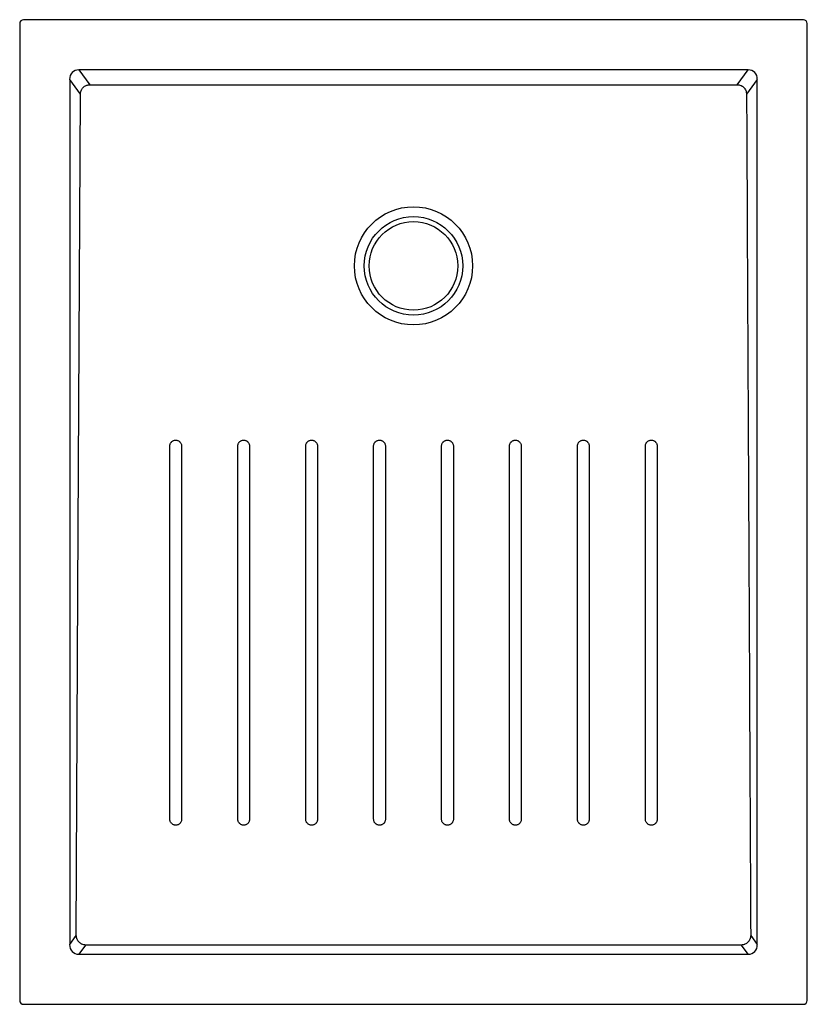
# Model space of a CAD drawing. Header units: millimetres. Extents: x 3840.49 to 3841.29, y 2447.95 to 2448.95.
import ezdxf

# ---------------------------------------------------------------- set-up
doc = ezdxf.new("R2010")
doc.units = ezdxf.units.MM
doc.layers.add('SANINDUSA', color=3, linetype='Continuous')

msp = doc.modelspace()

# ---------------------------------------------------------------- linework, layer by layer
at = {"layer": 'SANINDUSA'}
for p, q in [((3841.2871, 2448.9532), (3840.4951, 2448.9532)), ((3840.4911, 2448.9492), (3840.4911, 2447.9572)), ((3841.2911, 2447.9572), (3841.2911, 2448.9492)), ((3841.231, 2448.9023), (3840.5513, 2448.9023)), ((3840.5513, 2448.9023), (3840.5623, 2448.8872)), ((3841.2199, 2448.8872), (3841.231, 2448.9023)), ((3840.5419, 2448.8924), (3840.5419, 2448.014)), ((3840.5528, 2448.8776), (3840.5419, 2448.8924)), ((3841.2403, 2448.8924), (3841.2294, 2448.8776)), ((3841.2403, 2448.014), (3841.2403, 2448.8924)), ((3840.5419, 2448.014), (3840.5486, 2448.0231)), ((3841.2336, 2448.0231), (3841.2403, 2448.014)), ((3840.5581, 2448.0134), (3840.5513, 2448.0042)), ((3841.231, 2448.0042), (3841.2242, 2448.0134)), ((3840.5513, 2448.0042), (3841.231, 2448.0042)), ((3840.4951, 2447.9532), (3841.2871, 2447.9532))]:
    msp.add_line(p, q, dxfattribs=at)
at = {"layer": 'SANINDUSA', "flags": 128}
for points in [[(3840.5486, 2448.0231), (3840.5503, 2448.3728), (3840.5516, 2448.6252), (3840.5528, 2448.8776)], [(3840.8506, 2448.1412), (3840.8506, 2448.1501), (3840.8506, 2448.1859), (3840.8506, 2448.3289), (3840.8506, 2448.5202)], [(3840.8626, 2448.5202), (3840.8626, 2448.5112), (3840.8626, 2448.4754), (3840.8626, 2448.3323), (3840.8626, 2448.1412)], [(3840.9196, 2448.1412), (3840.9196, 2448.1501), (3840.9196, 2448.1859), (3840.9196, 2448.3289), (3840.9196, 2448.5202)], [(3841.2242, 2448.0134), (3841.0493, 2448.0134), (3840.8744, 2448.0134), (3840.5581, 2448.0134)]]:
    msp.add_lwpolyline(points, dxfattribs=at)
at = {"layer": 'SANINDUSA'}
for radius in [0.06, 0.05, 0.045]:
    msp.add_circle((3840.8911, 2448.7032), radius, dxfattribs=at)
for centre, major_axis, ratio, start_param, end_param in [((3840.4951, 2448.9492), (0.00283, -0.00283), 0.999805, 2.356292, 3.926893), ((3841.2871, 2448.9492), (-0.00283, -0.00283), 0.999805, 2.356292, 3.926893), ((3840.5525, 2448.8911), (-0.00695, 0.00944), 0.853352, 5.692293, 7.174452), ((3841.2297, 2448.8911), (0.00695, 0.00944), 0.853352, 5.391918, 6.874077), ((3840.5525, 2448.0153), (0.00695, 0.00944), 0.853352, 2.250326, 3.732485), ((3841.2297, 2448.0153), (-0.00695, 0.00944), 0.853352, 2.550701, 4.03286), ((3840.4951, 2447.9572), (0.00283, 0.00283), 0.999805, 2.356292, 3.926893), ((3841.2871, 2447.9572), (-0.00283, 0.00283), 0.999805, 2.356292, 3.926893)]:
    msp.add_ellipse(centre, major_axis=major_axis, ratio=ratio, start_param=start_param, end_param=end_param, dxfattribs=at)
for points, knots in [([(3840.5528, 2448.8776), (3840.5528, 2448.8783), (3840.5529, 2448.8789), (3840.5531, 2448.8798), (3840.5532, 2448.8801), (3840.5534, 2448.8807), (3840.5536, 2448.8813), (3840.5538, 2448.8818), (3840.5541, 2448.8824), (3840.5543, 2448.8826), (3840.5548, 2448.8834), (3840.5552, 2448.8839), (3840.5561, 2448.8848), (3840.5566, 2448.8852), (3840.5576, 2448.8859), (3840.5581, 2448.8862), (3840.559, 2448.8865), (3840.5593, 2448.8866), (3840.5599, 2448.8868), (3840.5602, 2448.8869), (3840.5611, 2448.8871), (3840.5617, 2448.8872), (3840.5623, 2448.8872)], [0, 0, 0, 0, 0.125, 0.125, 0.1875, 0.1875, 0.25, 0.3125, 0.3125, 0.375, 0.375, 0.5, 0.5, 0.625, 0.625, 0.75, 0.75, 0.8125, 0.8125, 0.875, 0.875, 1, 1, 1, 1]), ([(3840.5623, 2448.8872), (3840.6171, 2448.8872), (3840.6719, 2448.8872), (3840.7815, 2448.8872), (3840.8363, 2448.8872), (3840.9185, 2448.8872), (3840.9459, 2448.8872), (3841.0007, 2448.8872), (3841.0281, 2448.8872), (3841.1103, 2448.8872), (3841.1651, 2448.8872), (3841.2199, 2448.8872)], [0, 0, 0, 0, 0.25, 0.25, 0.5, 0.5, 0.625, 0.625, 0.75, 0.75, 1, 1, 1, 1]), ([(3841.2199, 2448.8872), (3841.2205, 2448.8872), (3841.2211, 2448.8871), (3841.2224, 2448.8868), (3841.223, 2448.8867), (3841.2238, 2448.8863), (3841.2241, 2448.8862), (3841.2246, 2448.8859), (3841.2249, 2448.8857), (3841.2257, 2448.8852), (3841.2262, 2448.8848), (3841.2268, 2448.8841), (3841.227, 2448.8839), (3841.2274, 2448.8834), (3841.2276, 2448.8831), (3841.2281, 2448.8824), (3841.2284, 2448.8818), (3841.2288, 2448.881), (3841.2289, 2448.8807), (3841.2291, 2448.8801), (3841.2291, 2448.8798), (3841.2293, 2448.8789), (3841.2294, 2448.8783), (3841.2294, 2448.8776)], [0, 0, 0, 0, 0.125, 0.125, 0.25, 0.25, 0.3125, 0.3125, 0.375, 0.375, 0.5, 0.5, 0.5625, 0.5625, 0.625, 0.625, 0.75, 0.75, 0.8125, 0.8125, 0.875, 0.875, 1, 1, 1, 1]), ([(3841.2294, 2448.8776), (3841.2298, 2448.8064), (3841.2301, 2448.7352), (3841.2308, 2448.5928), (3841.2312, 2448.5216), (3841.2322, 2448.3079), (3841.2329, 2448.1655), (3841.2336, 2448.0231)], [0, 0, 0, 0, 0.25, 0.25, 0.5, 0.5, 1, 1, 1, 1]), ([(3840.6436, 2448.5202), (3840.6436, 2448.5206), (3840.6436, 2448.521), (3840.6438, 2448.5217), (3840.6439, 2448.5221), (3840.6442, 2448.5228), (3840.6444, 2448.5232), (3840.6447, 2448.5237), (3840.6448, 2448.5238), (3840.6451, 2448.5241), (3840.6452, 2448.5243), (3840.6456, 2448.5247), (3840.6459, 2448.5249), (3840.6466, 2448.5254), (3840.6469, 2448.5256), (3840.6477, 2448.5259), (3840.648, 2448.526), (3840.6488, 2448.5261), (3840.6492, 2448.5262), (3840.6496, 2448.5262)], [0, 0, 0, 0, 0.125, 0.125, 0.25, 0.25, 0.375, 0.375, 0.4375, 0.4375, 0.5, 0.5, 0.625, 0.625, 0.75, 0.75, 0.875, 0.875, 1, 1, 1, 1]), ([(3840.6436, 2448.1412), (3840.6436, 2448.2043), (3840.6436, 2448.2675), (3840.6436, 2448.3622), (3840.6436, 2448.3938), (3840.6436, 2448.457), (3840.6436, 2448.4886), (3840.6436, 2448.5202)], [0, 0, 0, 0, 0.5, 0.5, 0.75, 0.75, 1, 1, 1, 1]), ([(3840.6496, 2448.5262), (3840.65, 2448.5262), (3840.6504, 2448.5261), (3840.6511, 2448.526), (3840.6515, 2448.5259), (3840.6523, 2448.5256), (3840.6526, 2448.5254), (3840.6531, 2448.5251), (3840.6532, 2448.5249), (3840.6535, 2448.5247), (3840.6537, 2448.5246), (3840.6541, 2448.5241), (3840.6544, 2448.5238), (3840.6548, 2448.5232), (3840.655, 2448.5228), (3840.6553, 2448.5221), (3840.6554, 2448.5217), (3840.6556, 2448.521), (3840.6556, 2448.5206), (3840.6556, 2448.5202)], [0, 0, 0, 0, 0.125, 0.125, 0.25, 0.25, 0.375, 0.375, 0.4375, 0.4375, 0.5, 0.5, 0.625, 0.625, 0.75, 0.75, 0.875, 0.875, 1, 1, 1, 1]), ([(3840.6556, 2448.5202), (3840.6556, 2448.4886), (3840.6556, 2448.457), (3840.6556, 2448.3938), (3840.6556, 2448.3622), (3840.6556, 2448.2675), (3840.6556, 2448.2043), (3840.6556, 2448.1412)], [0, 0, 0, 0, 0.25, 0.25, 0.5, 0.5, 1, 1, 1, 1]), ([(3840.7126, 2448.5202), (3840.7126, 2448.5206), (3840.7126, 2448.521), (3840.7128, 2448.5217), (3840.7129, 2448.5221), (3840.7132, 2448.5228), (3840.7134, 2448.5232), (3840.7137, 2448.5237), (3840.7138, 2448.5238), (3840.7141, 2448.5241), (3840.7142, 2448.5243), (3840.7146, 2448.5247), (3840.7149, 2448.5249), (3840.7156, 2448.5254), (3840.7159, 2448.5256), (3840.7167, 2448.5259), (3840.717, 2448.526), (3840.7178, 2448.5261), (3840.7182, 2448.5262), (3840.7186, 2448.5262)], [0, 0, 0, 0, 0.125, 0.125, 0.25, 0.25, 0.375, 0.375, 0.4375, 0.4375, 0.5, 0.5, 0.625, 0.625, 0.75, 0.75, 0.875, 0.875, 1, 1, 1, 1]), ([(3840.7126, 2448.1412), (3840.7126, 2448.2043), (3840.7126, 2448.2675), (3840.7126, 2448.3622), (3840.7126, 2448.3938), (3840.7126, 2448.457), (3840.7126, 2448.4886), (3840.7126, 2448.5202)], [0, 0, 0, 0, 0.5, 0.5, 0.75, 0.75, 1, 1, 1, 1]), ([(3840.7186, 2448.5262), (3840.719, 2448.5262), (3840.7194, 2448.5261), (3840.7201, 2448.526), (3840.7205, 2448.5259), (3840.7213, 2448.5256), (3840.7216, 2448.5254), (3840.7221, 2448.5251), (3840.7222, 2448.5249), (3840.7226, 2448.5247), (3840.7227, 2448.5246), (3840.7231, 2448.5241), (3840.7234, 2448.5238), (3840.7238, 2448.5232), (3840.724, 2448.5228), (3840.7243, 2448.5221), (3840.7244, 2448.5217), (3840.7246, 2448.521), (3840.7246, 2448.5206), (3840.7246, 2448.5202)], [0, 0, 0, 0, 0.125, 0.125, 0.25, 0.25, 0.375, 0.375, 0.4375, 0.4375, 0.5, 0.5, 0.625, 0.625, 0.75, 0.75, 0.875, 0.875, 1, 1, 1, 1]), ([(3840.7246, 2448.5202), (3840.7246, 2448.4886), (3840.7246, 2448.457), (3840.7246, 2448.3938), (3840.7246, 2448.3622), (3840.7246, 2448.2675), (3840.7246, 2448.2043), (3840.7246, 2448.1412)], [0, 0, 0, 0, 0.25, 0.25, 0.5, 0.5, 1, 1, 1, 1]), ([(3840.7816, 2448.5202), (3840.7816, 2448.5206), (3840.7816, 2448.521), (3840.7818, 2448.5217), (3840.7819, 2448.5221), (3840.7822, 2448.5228), (3840.7824, 2448.5232), (3840.7827, 2448.5237), (3840.7828, 2448.5238), (3840.7831, 2448.5241), (3840.7832, 2448.5243), (3840.7836, 2448.5247), (3840.7839, 2448.5249), (3840.7846, 2448.5254), (3840.7849, 2448.5256), (3840.7857, 2448.5259), (3840.786, 2448.526), (3840.7868, 2448.5261), (3840.7872, 2448.5262), (3840.7876, 2448.5262)], [0, 0, 0, 0, 0.125, 0.125, 0.25, 0.25, 0.375, 0.375, 0.4375, 0.4375, 0.5, 0.5, 0.625, 0.625, 0.75, 0.75, 0.875, 0.875, 1, 1, 1, 1]), ([(3840.7816, 2448.1412), (3840.7816, 2448.2043), (3840.7816, 2448.2675), (3840.7816, 2448.3622), (3840.7816, 2448.3938), (3840.7816, 2448.457), (3840.7816, 2448.4886), (3840.7816, 2448.5202)], [0, 0, 0, 0, 0.5, 0.5, 0.75, 0.75, 1, 1, 1, 1]), ([(3840.7876, 2448.5262), (3840.788, 2448.5262), (3840.7884, 2448.5261), (3840.7891, 2448.526), (3840.7895, 2448.5259), (3840.7903, 2448.5256), (3840.7906, 2448.5254), (3840.7911, 2448.525), (3840.7912, 2448.5249), (3840.7916, 2448.5247), (3840.7917, 2448.5245), (3840.7921, 2448.5241), (3840.7924, 2448.5238), (3840.7928, 2448.5232), (3840.793, 2448.5228), (3840.7933, 2448.5221), (3840.7934, 2448.5217), (3840.7936, 2448.521), (3840.7936, 2448.5206), (3840.7936, 2448.5202)], [0, 0, 0, 0, 0.125, 0.125, 0.25, 0.25, 0.375, 0.375, 0.4375, 0.4375, 0.5, 0.5, 0.625, 0.625, 0.75, 0.75, 0.875, 0.875, 1, 1, 1, 1]), ([(3840.7936, 2448.5202), (3840.7936, 2448.4886), (3840.7936, 2448.457), (3840.7936, 2448.3938), (3840.7936, 2448.3622), (3840.7936, 2448.2675), (3840.7936, 2448.2043), (3840.7936, 2448.1412)], [0, 0, 0, 0, 0.25, 0.25, 0.5, 0.5, 1, 1, 1, 1]), ([(3840.8506, 2448.5202), (3840.8506, 2448.5206), (3840.8506, 2448.5209), (3840.8508, 2448.5217), (3840.8509, 2448.5221), (3840.8512, 2448.5228), (3840.8514, 2448.5232), (3840.8517, 2448.5237), (3840.8518, 2448.5238), (3840.8521, 2448.5241), (3840.8522, 2448.5243), (3840.8526, 2448.5247), (3840.8529, 2448.5249), (3840.8536, 2448.5254), (3840.8539, 2448.5256), (3840.8547, 2448.5259), (3840.855, 2448.526), (3840.8558, 2448.5261), (3840.8562, 2448.5262), (3840.8566, 2448.5262)], [0, 0, 0, 0, 0.125, 0.125, 0.25, 0.25, 0.375, 0.375, 0.4375, 0.4375, 0.5, 0.5, 0.625, 0.625, 0.75, 0.75, 0.875, 0.875, 1, 1, 1, 1]), ([(3840.8566, 2448.5262), (3840.857, 2448.5262), (3840.8574, 2448.5261), (3840.8582, 2448.526), (3840.8585, 2448.5259), (3840.8593, 2448.5256), (3840.8596, 2448.5254), (3840.8601, 2448.525), (3840.8603, 2448.5249), (3840.8606, 2448.5247), (3840.8607, 2448.5245), (3840.8611, 2448.5241), (3840.8614, 2448.5238), (3840.8618, 2448.5232), (3840.862, 2448.5228), (3840.8623, 2448.5221), (3840.8624, 2448.5217), (3840.8626, 2448.521), (3840.8626, 2448.5206), (3840.8626, 2448.5202)], [0, 0, 0, 0, 0.125, 0.125, 0.25, 0.25, 0.375, 0.375, 0.4375, 0.4375, 0.5, 0.5, 0.625, 0.625, 0.75, 0.75, 0.875, 0.875, 1, 1, 1, 1]), ([(3840.9196, 2448.5202), (3840.9196, 2448.5206), (3840.9197, 2448.5209), (3840.9198, 2448.5217), (3840.9199, 2448.5221), (3840.9202, 2448.5228), (3840.9204, 2448.5232), (3840.9207, 2448.5237), (3840.9209, 2448.5238), (3840.9211, 2448.5241), (3840.9212, 2448.5243), (3840.9217, 2448.5247), (3840.922, 2448.5249), (3840.9226, 2448.5254), (3840.923, 2448.5256), (3840.9237, 2448.5259), (3840.9241, 2448.526), (3840.9248, 2448.5261), (3840.9252, 2448.5262), (3840.9256, 2448.5262)], [0, 0, 0, 0, 0.125, 0.125, 0.25, 0.25, 0.375, 0.375, 0.4375, 0.4375, 0.5, 0.5, 0.625, 0.625, 0.75, 0.75, 0.875, 0.875, 1, 1, 1, 1]), ([(3840.9256, 2448.5262), (3840.926, 2448.5262), (3840.9264, 2448.5261), (3840.9272, 2448.526), (3840.9275, 2448.5259), (3840.9283, 2448.5256), (3840.9286, 2448.5254), (3840.9291, 2448.525), (3840.9293, 2448.5249), (3840.9296, 2448.5247), (3840.9297, 2448.5245), (3840.9301, 2448.5241), (3840.9304, 2448.5238), (3840.9308, 2448.5232), (3840.931, 2448.5228), (3840.9313, 2448.5221), (3840.9314, 2448.5217), (3840.9316, 2448.521), (3840.9316, 2448.5206), (3840.9316, 2448.5202)], [0, 0, 0, 0, 0.125, 0.125, 0.25, 0.25, 0.375, 0.375, 0.4375, 0.4375, 0.5, 0.5, 0.625, 0.625, 0.75, 0.75, 0.875, 0.875, 1, 1, 1, 1]), ([(3840.9316, 2448.5202), (3840.9316, 2448.457), (3840.9316, 2448.3938), (3840.9316, 2448.2675), (3840.9316, 2448.2043), (3840.9316, 2448.1412)], [0, 0, 0, 0, 0.5, 0.5, 1, 1, 1, 1]), ([(3840.9886, 2448.5202), (3840.9886, 2448.5206), (3840.9887, 2448.5209), (3840.9888, 2448.5217), (3840.9889, 2448.5221), (3840.9892, 2448.5228), (3840.9894, 2448.5232), (3840.9897, 2448.5237), (3840.9899, 2448.5238), (3840.9901, 2448.5241), (3840.9902, 2448.5243), (3840.9907, 2448.5247), (3840.991, 2448.5249), (3840.9916, 2448.5254), (3840.992, 2448.5256), (3840.9927, 2448.5259), (3840.9931, 2448.526), (3840.9938, 2448.5261), (3840.9942, 2448.5262), (3840.9946, 2448.5262)], [0, 0, 0, 0, 0.125, 0.125, 0.25, 0.25, 0.375, 0.375, 0.4375, 0.4375, 0.5, 0.5, 0.625, 0.625, 0.75, 0.75, 0.875, 0.875, 1, 1, 1, 1]), ([(3840.9886, 2448.1412), (3840.9886, 2448.2043), (3840.9886, 2448.2675), (3840.9886, 2448.3622), (3840.9886, 2448.3938), (3840.9886, 2448.457), (3840.9886, 2448.4886), (3840.9886, 2448.5202)], [0, 0, 0, 0, 0.5, 0.5, 0.75, 0.75, 1, 1, 1, 1]), ([(3840.9946, 2448.5262), (3840.995, 2448.5262), (3840.9954, 2448.5261), (3840.9962, 2448.526), (3840.9966, 2448.5259), (3840.9973, 2448.5256), (3840.9976, 2448.5254), (3840.9981, 2448.525), (3840.9983, 2448.5249), (3840.9986, 2448.5247), (3840.9987, 2448.5245), (3840.9991, 2448.5241), (3840.9994, 2448.5238), (3840.9998, 2448.5232), (3841, 2448.5228), (3841.0003, 2448.5221), (3841.0004, 2448.5217), (3841.0006, 2448.521), (3841.0006, 2448.5206), (3841.0006, 2448.5202)], [0, 0, 0, 0, 0.125, 0.125, 0.25, 0.25, 0.375, 0.375, 0.4375, 0.4375, 0.5, 0.5, 0.625, 0.625, 0.75, 0.75, 0.875, 0.875, 1, 1, 1, 1]), ([(3841.0006, 2448.5202), (3841.0006, 2448.4886), (3841.0006, 2448.457), (3841.0006, 2448.3938), (3841.0006, 2448.3622), (3841.0006, 2448.2675), (3841.0006, 2448.2043), (3841.0006, 2448.1412)], [0, 0, 0, 0, 0.25, 0.25, 0.5, 0.5, 1, 1, 1, 1]), ([(3841.0576, 2448.5202), (3841.0576, 2448.5206), (3841.0577, 2448.521), (3841.0578, 2448.5217), (3841.0579, 2448.5221), (3841.0582, 2448.5228), (3841.0584, 2448.5232), (3841.0587, 2448.5237), (3841.0589, 2448.5238), (3841.0591, 2448.5241), (3841.0592, 2448.5243), (3841.0597, 2448.5247), (3841.06, 2448.5249), (3841.0606, 2448.5254), (3841.061, 2448.5256), (3841.0617, 2448.5259), (3841.0621, 2448.526), (3841.0628, 2448.5261), (3841.0632, 2448.5262), (3841.0636, 2448.5262)], [0, 0, 0, 0, 0.125, 0.125, 0.25, 0.25, 0.375, 0.375, 0.4375, 0.4375, 0.5, 0.5, 0.625, 0.625, 0.75, 0.75, 0.875, 0.875, 1, 1, 1, 1]), ([(3841.0576, 2448.1412), (3841.0576, 2448.2043), (3841.0576, 2448.2675), (3841.0576, 2448.3622), (3841.0576, 2448.3938), (3841.0576, 2448.457), (3841.0576, 2448.4886), (3841.0576, 2448.5202)], [0, 0, 0, 0, 0.5, 0.5, 0.75, 0.75, 1, 1, 1, 1]), ([(3841.0636, 2448.5262), (3841.064, 2448.5262), (3841.0644, 2448.5261), (3841.0652, 2448.526), (3841.0656, 2448.5259), (3841.0663, 2448.5256), (3841.0666, 2448.5254), (3841.0671, 2448.5251), (3841.0673, 2448.5249), (3841.0676, 2448.5247), (3841.0677, 2448.5246), (3841.0681, 2448.5241), (3841.0684, 2448.5238), (3841.0688, 2448.5232), (3841.069, 2448.5228), (3841.0693, 2448.5221), (3841.0694, 2448.5217), (3841.0696, 2448.521), (3841.0696, 2448.5206), (3841.0696, 2448.5202)], [0, 0, 0, 0, 0.125, 0.125, 0.25, 0.25, 0.375, 0.375, 0.4375, 0.4375, 0.5, 0.5, 0.625, 0.625, 0.75, 0.75, 0.875, 0.875, 1, 1, 1, 1]), ([(3841.0696, 2448.5202), (3841.0696, 2448.4886), (3841.0696, 2448.457), (3841.0696, 2448.3938), (3841.0696, 2448.3622), (3841.0696, 2448.2675), (3841.0696, 2448.2043), (3841.0696, 2448.1412)], [0, 0, 0, 0, 0.25, 0.25, 0.5, 0.5, 1, 1, 1, 1]), ([(3841.1266, 2448.5202), (3841.1266, 2448.5206), (3841.1267, 2448.521), (3841.1268, 2448.5217), (3841.1269, 2448.5221), (3841.1272, 2448.5228), (3841.1274, 2448.5232), (3841.1277, 2448.5237), (3841.1279, 2448.5238), (3841.1281, 2448.5241), (3841.1282, 2448.5243), (3841.1287, 2448.5247), (3841.129, 2448.5249), (3841.1296, 2448.5254), (3841.13, 2448.5256), (3841.1307, 2448.5259), (3841.1311, 2448.526), (3841.1318, 2448.5261), (3841.1322, 2448.5262), (3841.1326, 2448.5262)], [0, 0, 0, 0, 0.125, 0.125, 0.25, 0.25, 0.375, 0.375, 0.4375, 0.4375, 0.5, 0.5, 0.625, 0.625, 0.75, 0.75, 0.875, 0.875, 1, 1, 1, 1]), ([(3841.1266, 2448.1412), (3841.1266, 2448.2043), (3841.1266, 2448.2675), (3841.1266, 2448.3622), (3841.1266, 2448.3938), (3841.1266, 2448.457), (3841.1266, 2448.4886), (3841.1266, 2448.5202)], [0, 0, 0, 0, 0.5, 0.5, 0.75, 0.75, 1, 1, 1, 1]), ([(3841.1326, 2448.5262), (3841.133, 2448.5262), (3841.1334, 2448.5261), (3841.1342, 2448.526), (3841.1346, 2448.5259), (3841.1353, 2448.5256), (3841.1356, 2448.5254), (3841.1361, 2448.5251), (3841.1363, 2448.5249), (3841.1366, 2448.5247), (3841.1367, 2448.5246), (3841.1372, 2448.5241), (3841.1374, 2448.5238), (3841.1378, 2448.5232), (3841.138, 2448.5228), (3841.1383, 2448.5221), (3841.1384, 2448.5217), (3841.1386, 2448.521), (3841.1386, 2448.5206), (3841.1386, 2448.5202)], [0, 0, 0, 0, 0.125, 0.125, 0.25, 0.25, 0.375, 0.375, 0.4375, 0.4375, 0.5, 0.5, 0.625, 0.625, 0.75, 0.75, 0.875, 0.875, 1, 1, 1, 1]), ([(3841.1386, 2448.5202), (3841.1386, 2448.4886), (3841.1386, 2448.457), (3841.1386, 2448.3938), (3841.1386, 2448.3622), (3841.1386, 2448.2675), (3841.1386, 2448.2043), (3841.1386, 2448.1412)], [0, 0, 0, 0, 0.25, 0.25, 0.5, 0.5, 1, 1, 1, 1]), ([(3840.6496, 2448.1352), (3840.6492, 2448.1352), (3840.6488, 2448.1352), (3840.6481, 2448.1354), (3840.6477, 2448.1355), (3840.647, 2448.1358), (3840.6466, 2448.136), (3840.6461, 2448.1363), (3840.646, 2448.1364), (3840.6457, 2448.1366), (3840.6455, 2448.1368), (3840.6451, 2448.1372), (3840.6448, 2448.1375), (3840.6444, 2448.1382), (3840.6442, 2448.1385), (3840.6439, 2448.1392), (3840.6438, 2448.1396), (3840.6436, 2448.1404), (3840.6436, 2448.1408), (3840.6436, 2448.1412)], [0, 0, 0, 0, 0.125, 0.125, 0.25, 0.25, 0.375, 0.375, 0.4375, 0.4375, 0.5, 0.5, 0.625, 0.625, 0.75, 0.75, 0.875, 0.875, 1, 1, 1, 1]), ([(3840.6556, 2448.1412), (3840.6556, 2448.1408), (3840.6556, 2448.1404), (3840.6554, 2448.1396), (3840.6553, 2448.1392), (3840.655, 2448.1385), (3840.6548, 2448.1382), (3840.6545, 2448.1377), (3840.6544, 2448.1375), (3840.6541, 2448.1372), (3840.654, 2448.1371), (3840.6536, 2448.1366), (3840.6533, 2448.1364), (3840.6526, 2448.136), (3840.6523, 2448.1358), (3840.6516, 2448.1355), (3840.6512, 2448.1354), (3840.6504, 2448.1352), (3840.65, 2448.1352), (3840.6496, 2448.1352)], [0, 0, 0, 0, 0.125, 0.125, 0.25, 0.25, 0.375, 0.375, 0.4375, 0.4375, 0.5, 0.5, 0.625, 0.625, 0.75, 0.75, 0.875, 0.875, 1, 1, 1, 1]), ([(3840.7186, 2448.1352), (3840.7182, 2448.1352), (3840.7178, 2448.1352), (3840.7171, 2448.1354), (3840.7167, 2448.1355), (3840.716, 2448.1358), (3840.7156, 2448.136), (3840.7151, 2448.1363), (3840.715, 2448.1364), (3840.7147, 2448.1366), (3840.7145, 2448.1368), (3840.7141, 2448.1372), (3840.7138, 2448.1375), (3840.7134, 2448.1382), (3840.7132, 2448.1385), (3840.7129, 2448.1392), (3840.7128, 2448.1396), (3840.7126, 2448.1404), (3840.7126, 2448.1408), (3840.7126, 2448.1412)], [0, 0, 0, 0, 0.125, 0.125, 0.25, 0.25, 0.375, 0.375, 0.4375, 0.4375, 0.5, 0.5, 0.625, 0.625, 0.75, 0.75, 0.875, 0.875, 1, 1, 1, 1]), ([(3840.7246, 2448.1412), (3840.7246, 2448.1408), (3840.7246, 2448.1404), (3840.7244, 2448.1396), (3840.7243, 2448.1392), (3840.724, 2448.1385), (3840.7238, 2448.1382), (3840.7235, 2448.1377), (3840.7234, 2448.1375), (3840.7231, 2448.1372), (3840.723, 2448.1371), (3840.7226, 2448.1366), (3840.7223, 2448.1364), (3840.7216, 2448.136), (3840.7213, 2448.1358), (3840.7206, 2448.1355), (3840.7202, 2448.1354), (3840.7194, 2448.1352), (3840.719, 2448.1352), (3840.7186, 2448.1352)], [0, 0, 0, 0, 0.125, 0.125, 0.25, 0.25, 0.375, 0.375, 0.4375, 0.4375, 0.5, 0.5, 0.625, 0.625, 0.75, 0.75, 0.875, 0.875, 1, 1, 1, 1]), ([(3840.7876, 2448.1352), (3840.7872, 2448.1352), (3840.7868, 2448.1352), (3840.7861, 2448.1354), (3840.7857, 2448.1355), (3840.785, 2448.1358), (3840.7846, 2448.136), (3840.7841, 2448.1363), (3840.784, 2448.1364), (3840.7837, 2448.1366), (3840.7835, 2448.1368), (3840.7831, 2448.1372), (3840.7828, 2448.1375), (3840.7824, 2448.1381), (3840.7822, 2448.1385), (3840.7819, 2448.1392), (3840.7818, 2448.1396), (3840.7817, 2448.1404), (3840.7816, 2448.1408), (3840.7816, 2448.1412)], [0, 0, 0, 0, 0.125, 0.125, 0.25, 0.25, 0.375, 0.375, 0.4375, 0.4375, 0.5, 0.5, 0.625, 0.625, 0.75, 0.75, 0.875, 0.875, 1, 1, 1, 1]), ([(3840.7936, 2448.1412), (3840.7936, 2448.1408), (3840.7936, 2448.1404), (3840.7934, 2448.1396), (3840.7933, 2448.1392), (3840.793, 2448.1385), (3840.7928, 2448.1382), (3840.7925, 2448.1377), (3840.7924, 2448.1375), (3840.7921, 2448.1372), (3840.792, 2448.1371), (3840.7916, 2448.1366), (3840.7913, 2448.1364), (3840.7906, 2448.136), (3840.7903, 2448.1358), (3840.7896, 2448.1355), (3840.7892, 2448.1354), (3840.7884, 2448.1352), (3840.788, 2448.1352), (3840.7876, 2448.1352)], [0, 0, 0, 0, 0.125, 0.125, 0.25, 0.25, 0.375, 0.375, 0.4375, 0.4375, 0.5, 0.5, 0.625, 0.625, 0.75, 0.75, 0.875, 0.875, 1, 1, 1, 1]), ([(3840.8566, 2448.1352), (3840.8562, 2448.1352), (3840.8558, 2448.1352), (3840.8551, 2448.1354), (3840.8547, 2448.1355), (3840.854, 2448.1358), (3840.8536, 2448.136), (3840.8531, 2448.1363), (3840.853, 2448.1364), (3840.8527, 2448.1366), (3840.8525, 2448.1368), (3840.8521, 2448.1372), (3840.8518, 2448.1375), (3840.8514, 2448.1381), (3840.8512, 2448.1385), (3840.8509, 2448.1392), (3840.8508, 2448.1396), (3840.8507, 2448.1404), (3840.8506, 2448.1408), (3840.8506, 2448.1412)], [0, 0, 0, 0, 0.125, 0.125, 0.25, 0.25, 0.375, 0.375, 0.4375, 0.4375, 0.5, 0.5, 0.625, 0.625, 0.75, 0.75, 0.875, 0.875, 1, 1, 1, 1]), ([(3840.8626, 2448.1412), (3840.8626, 2448.1408), (3840.8626, 2448.1404), (3840.8624, 2448.1396), (3840.8623, 2448.1392), (3840.862, 2448.1385), (3840.8618, 2448.1382), (3840.8615, 2448.1377), (3840.8614, 2448.1375), (3840.8611, 2448.1372), (3840.861, 2448.1371), (3840.8606, 2448.1366), (3840.8603, 2448.1364), (3840.8596, 2448.136), (3840.8593, 2448.1358), (3840.8586, 2448.1355), (3840.8582, 2448.1354), (3840.8574, 2448.1352), (3840.857, 2448.1352), (3840.8566, 2448.1352)], [0, 0, 0, 0, 0.125, 0.125, 0.25, 0.25, 0.375, 0.375, 0.4375, 0.4375, 0.5, 0.5, 0.625, 0.625, 0.75, 0.75, 0.875, 0.875, 1, 1, 1, 1]), ([(3840.9256, 2448.1352), (3840.9252, 2448.1352), (3840.9248, 2448.1352), (3840.9241, 2448.1354), (3840.9237, 2448.1355), (3840.923, 2448.1358), (3840.9226, 2448.136), (3840.9221, 2448.1363), (3840.922, 2448.1364), (3840.9217, 2448.1366), (3840.9215, 2448.1368), (3840.9211, 2448.1372), (3840.9208, 2448.1375), (3840.9204, 2448.1381), (3840.9202, 2448.1385), (3840.9199, 2448.1392), (3840.9198, 2448.1396), (3840.9197, 2448.1404), (3840.9196, 2448.1408), (3840.9196, 2448.1412)], [0, 0, 0, 0, 0.125, 0.125, 0.25, 0.25, 0.375, 0.375, 0.4375, 0.4375, 0.5, 0.5, 0.625, 0.625, 0.75, 0.75, 0.875, 0.875, 1, 1, 1, 1]), ([(3840.9316, 2448.1412), (3840.9316, 2448.1408), (3840.9316, 2448.1404), (3840.9314, 2448.1396), (3840.9313, 2448.1392), (3840.931, 2448.1385), (3840.9308, 2448.1382), (3840.9305, 2448.1377), (3840.9304, 2448.1375), (3840.9301, 2448.1372), (3840.93, 2448.1371), (3840.9296, 2448.1366), (3840.9293, 2448.1364), (3840.9286, 2448.136), (3840.9283, 2448.1358), (3840.9276, 2448.1355), (3840.9272, 2448.1354), (3840.9264, 2448.1352), (3840.926, 2448.1352), (3840.9256, 2448.1352)], [0, 0, 0, 0, 0.125, 0.125, 0.25, 0.25, 0.375, 0.375, 0.4375, 0.4375, 0.5, 0.5, 0.625, 0.625, 0.75, 0.75, 0.875, 0.875, 1, 1, 1, 1]), ([(3840.9946, 2448.1352), (3840.9942, 2448.1352), (3840.9938, 2448.1352), (3840.9931, 2448.1354), (3840.9927, 2448.1355), (3840.992, 2448.1358), (3840.9916, 2448.136), (3840.9911, 2448.1363), (3840.991, 2448.1364), (3840.9907, 2448.1366), (3840.9905, 2448.1368), (3840.9901, 2448.1372), (3840.9899, 2448.1375), (3840.9894, 2448.1381), (3840.9892, 2448.1385), (3840.9889, 2448.1392), (3840.9888, 2448.1396), (3840.9887, 2448.1404), (3840.9886, 2448.1408), (3840.9886, 2448.1412)], [0, 0, 0, 0, 0.125, 0.125, 0.25, 0.25, 0.375, 0.375, 0.4375, 0.4375, 0.5, 0.5, 0.625, 0.625, 0.75, 0.75, 0.875, 0.875, 1, 1, 1, 1]), ([(3841.0006, 2448.1412), (3841.0006, 2448.1408), (3841.0006, 2448.1404), (3841.0004, 2448.1396), (3841.0003, 2448.1392), (3841, 2448.1385), (3840.9998, 2448.1382), (3840.9995, 2448.1377), (3840.9994, 2448.1375), (3840.9991, 2448.1372), (3840.999, 2448.1371), (3840.9986, 2448.1366), (3840.9983, 2448.1364), (3840.9976, 2448.136), (3840.9973, 2448.1358), (3840.9966, 2448.1355), (3840.9962, 2448.1354), (3840.9954, 2448.1352), (3840.995, 2448.1352), (3840.9946, 2448.1352)], [0, 0, 0, 0, 0.125, 0.125, 0.25, 0.25, 0.375, 0.375, 0.4375, 0.4375, 0.5, 0.5, 0.625, 0.625, 0.75, 0.75, 0.875, 0.875, 1, 1, 1, 1]), ([(3841.0636, 2448.1352), (3841.0632, 2448.1352), (3841.0628, 2448.1352), (3841.0621, 2448.1354), (3841.0617, 2448.1355), (3841.061, 2448.1358), (3841.0606, 2448.136), (3841.0601, 2448.1363), (3841.06, 2448.1364), (3841.0597, 2448.1366), (3841.0595, 2448.1368), (3841.0591, 2448.1372), (3841.0589, 2448.1375), (3841.0584, 2448.1382), (3841.0582, 2448.1385), (3841.0579, 2448.1392), (3841.0578, 2448.1396), (3841.0577, 2448.1404), (3841.0576, 2448.1408), (3841.0576, 2448.1412)], [0, 0, 0, 0, 0.125, 0.125, 0.25, 0.25, 0.375, 0.375, 0.4375, 0.4375, 0.5, 0.5, 0.625, 0.625, 0.75, 0.75, 0.875, 0.875, 1, 1, 1, 1]), ([(3841.0696, 2448.1412), (3841.0696, 2448.1408), (3841.0696, 2448.1404), (3841.0694, 2448.1396), (3841.0693, 2448.1392), (3841.069, 2448.1385), (3841.0688, 2448.1382), (3841.0685, 2448.1377), (3841.0684, 2448.1375), (3841.0681, 2448.1372), (3841.068, 2448.1371), (3841.0676, 2448.1366), (3841.0673, 2448.1364), (3841.0666, 2448.136), (3841.0663, 2448.1358), (3841.0656, 2448.1355), (3841.0652, 2448.1354), (3841.0644, 2448.1352), (3841.064, 2448.1352), (3841.0636, 2448.1352)], [0, 0, 0, 0, 0.125, 0.125, 0.25, 0.25, 0.375, 0.375, 0.4375, 0.4375, 0.5, 0.5, 0.625, 0.625, 0.75, 0.75, 0.875, 0.875, 1, 1, 1, 1]), ([(3841.1326, 2448.1352), (3841.1322, 2448.1352), (3841.1318, 2448.1352), (3841.1311, 2448.1354), (3841.1307, 2448.1355), (3841.13, 2448.1358), (3841.1296, 2448.136), (3841.1291, 2448.1363), (3841.129, 2448.1364), (3841.1287, 2448.1366), (3841.1285, 2448.1368), (3841.1281, 2448.1372), (3841.1279, 2448.1375), (3841.1274, 2448.1382), (3841.1272, 2448.1385), (3841.1269, 2448.1392), (3841.1268, 2448.1396), (3841.1267, 2448.1404), (3841.1266, 2448.1408), (3841.1266, 2448.1412)], [0, 0, 0, 0, 0.125, 0.125, 0.25, 0.25, 0.375, 0.375, 0.4375, 0.4375, 0.5, 0.5, 0.625, 0.625, 0.75, 0.75, 0.875, 0.875, 1, 1, 1, 1]), ([(3841.1386, 2448.1412), (3841.1386, 2448.1408), (3841.1386, 2448.1404), (3841.1384, 2448.1396), (3841.1383, 2448.1392), (3841.138, 2448.1385), (3841.1378, 2448.1382), (3841.1375, 2448.1377), (3841.1374, 2448.1375), (3841.1371, 2448.1372), (3841.137, 2448.1371), (3841.1366, 2448.1366), (3841.1363, 2448.1364), (3841.1356, 2448.136), (3841.1353, 2448.1358), (3841.1346, 2448.1355), (3841.1342, 2448.1354), (3841.1334, 2448.1352), (3841.133, 2448.1352), (3841.1326, 2448.1352)], [0, 0, 0, 0, 0.125, 0.125, 0.25, 0.25, 0.375, 0.375, 0.4375, 0.4375, 0.5, 0.5, 0.625, 0.625, 0.75, 0.75, 0.875, 0.875, 1, 1, 1, 1]), ([(3840.5581, 2448.0134), (3840.5574, 2448.0134), (3840.5568, 2448.0135), (3840.5556, 2448.0138), (3840.555, 2448.014), (3840.5541, 2448.0143), (3840.5539, 2448.0145), (3840.5533, 2448.0148), (3840.5531, 2448.015), (3840.5523, 2448.0155), (3840.5518, 2448.0159), (3840.5512, 2448.0166), (3840.551, 2448.0168), (3840.5506, 2448.0173), (3840.5504, 2448.0175), (3840.5499, 2448.0183), (3840.5496, 2448.0189), (3840.5492, 2448.0197), (3840.5491, 2448.02), (3840.5489, 2448.0206), (3840.5489, 2448.0209), (3840.5487, 2448.0218), (3840.5486, 2448.0225), (3840.5486, 2448.0231)], [0, 0, 0, 0, 0.125, 0.125, 0.25, 0.25, 0.3125, 0.3125, 0.375, 0.375, 0.5, 0.5, 0.5625, 0.5625, 0.625, 0.625, 0.75, 0.75, 0.8125, 0.8125, 0.875, 0.875, 1, 1, 1, 1]), ([(3841.2336, 2448.0231), (3841.2336, 2448.0225), (3841.2335, 2448.0218), (3841.2334, 2448.0209), (3841.2333, 2448.0206), (3841.2331, 2448.02), (3841.233, 2448.0197), (3841.2326, 2448.0189), (3841.2324, 2448.0183), (3841.2317, 2448.0173), (3841.2313, 2448.0168), (3841.2306, 2448.0161), (3841.2304, 2448.0159), (3841.2299, 2448.0155), (3841.2297, 2448.0153), (3841.2289, 2448.0148), (3841.2284, 2448.0145), (3841.2275, 2448.0141), (3841.2272, 2448.014), (3841.2266, 2448.0138), (3841.2263, 2448.0137), (3841.2254, 2448.0135), (3841.2248, 2448.0134), (3841.2242, 2448.0134)], [0, 0, 0, 0, 0.125, 0.125, 0.1875, 0.1875, 0.25, 0.25, 0.375, 0.375, 0.5, 0.5, 0.5625, 0.5625, 0.625, 0.625, 0.75, 0.75, 0.8125, 0.8125, 0.875, 0.875, 1, 1, 1, 1])]:
    msp.add_open_spline(points, degree=3, knots=knots, dxfattribs=at)

doc.saveas('drawing.dxf')
